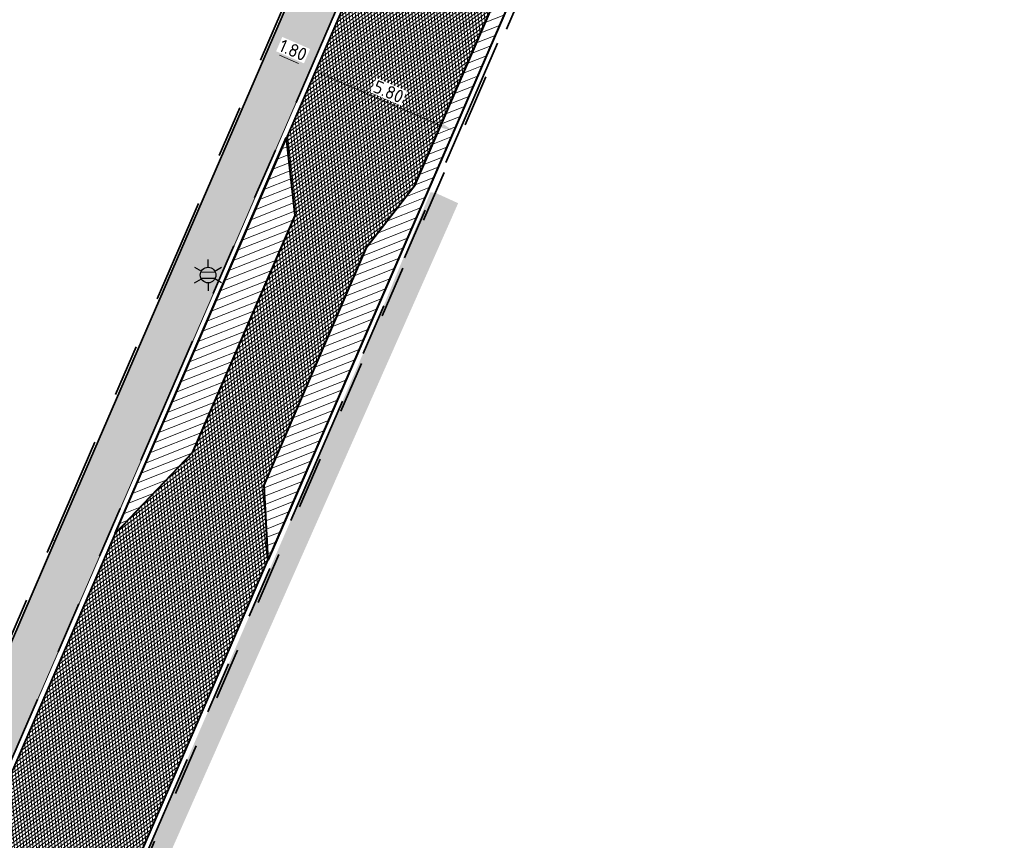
# Model space of a CAD drawing. Header units: metres. Extents: x 162305 to 163132, y 502542 to 502928.
# Tile 3 of 222: x 162368 to 162406, y 502602 to 502634. Entities that reach past the tile are written whole.
import ezdxf
from ezdxf.enums import TextEntityAlignment as Align

# ---------------------------------------------------------------- set-up
doc = ezdxf.new("R2010")
doc.units = ezdxf.units.M
for name, pattern in [('VH-OPSLUITBAND-SO', [10, 4, -2, 2, -2]), ('VH-TROTTOIRBAND-SO', [15, 5, -2, 2, -2, 2, -2]), ('ZZ-HIDDEN-SO', [4, 2, -2])]:
    doc.linetypes.add(name, pattern=pattern)
for name, color, linetype, lineweight in [('Default', 7, 'Continuous', 0), ('N-WE-GR-GRAS-A-200', 62, 'Continuous', 18), ('N-WE-VH-GESLOTENVERHARDING_ASFALT-A-200', 12, 'Continuous', 18), ('N-WE-VH-KANTOPSLUITING_BETONRUG-G', 7, 'ZZ-HIDDEN-SO', 35), ('N-WE-VH-KANTOPSLUITING_VOORKANTBAND-G', 50, 'Continuous', 35), ('N-WE-VH-OPENVERHARDING_TEGEL-A', 92, 'Continuous', 18), ('X-XX-AL-M', 7, 'Continuous', 18)]:
    doc.layers.add(name, color=color, linetype=linetype, lineweight=lineweight)
for name, color, linetype, lineweight, true_color in [('N-WE-OV-LICHTMAST-S-200', 190, 'Continuous', 25, 0x7f00ff), ('N-WE-VH-KANTOPSLUITING_OPSLUITBAND_100X200-G', 150, 'VH-OPSLUITBAND-SO', 35, 0x007fff), ('N-WE-VH-KANTOPSLUITING_TROTTOIRBAND_180X200-G', 6, 'VH-TROTTOIRBAND-SO', 35, 0xff00ff), ('N-WE-VH-VERHARDING_ASFALT_DEKLAAG-V', 254, 'Continuous', 40, 0xbebebe)]:
    doc.layers.add(name, color=color, linetype=linetype, lineweight=lineweight, true_color=true_color)
doc.layers.add('X-XX-AL-HULPLIJN 01-G', color=1, linetype='Continuous', lineweight=18, true_color=0xff0000, plot=False)
doc.styles.add('NLCS-ISO', font='NLCS-ISO.ttf')
doc.styles.add('NLCS-ISO-M200-T25', font='NLCS-ISO.ttf', dxfattribs={"height": 0.5})
doc.dimstyles.new('NLCS-M200-T25-PIJL_L2_H2', dxfattribs={"dimscale": 0.2, "dimtxt": 2.5, "dimasz": 2.5, "dimexe": 2, "dimexo": 2, "dimgap": 0.7, "dimtad": 1, "dimzin": 0, "dimdsep": 46, "dimtxsty": 'NLCS-ISO-M200-T25', "dimcen": 0, "dimdle": 2, "dimclrd": 256, "dimclre": 256, "dimclrt": 256, "dimazin": 0, "dimtfac": 1, "dimtdec": 3, "dimtofl": 0, "dimtmove": 0, "dimatfit": 3, "dimfxl": 2, "dimfxlon": 1, "dimtfillclr": 256, "dimtolj": 1, "dimtzin": 0, "dimlwd": -1, "dimlwe": -1, "dimarcsym": 0})

# ---------------------------------------------------------------- blocks, each defined once
blk = doc.blocks.new('*D48')
at = {"layer": 'Defpoints', "color": 0, "transparency": 16777216}
for p in [(162379.9617430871, 502632.6087828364), (162379.5564705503, 502631.6734223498), (162384.9728488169, 502629.5855316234)]:
    blk.add_point(p, dxfattribs=at)
at = {"layer": 'X-XX-AL-M', "transparency": 16777216}
for p, q in [((162379.7154968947, 502632.0404518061), (162379.3974442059, 502631.3063928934)), ((162384.4196108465, 502629.5663232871), (162380.0152573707, 502631.4746394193)), ((162384.8783976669, 502629.3675403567), (162384.7193713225, 502629.0005109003))]:
    blk.add_line(p, q, dxfattribs=at)
for points in [[(162380.0483878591, 502631.5511038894), (162379.9821268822, 502631.3981749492), (162379.5564705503, 502631.6734223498)], [(162384.4527413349, 502629.6427877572), (162384.386480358, 502629.489858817), (162384.8783976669, 502629.3675403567)]]:
    blk.add_solid(points, dxfattribs=at)
at = {"layer": 'X-XX-AL-M', "transparency": 16777216, "insert": (162382.3724847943, 502630.8783350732), "char_height": 0.5, "attachment_point": 5, "rotation": 336.57390338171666, "style": 'NLCS-ISO-M200-T25', "bg_fill": 3, "box_fill_scale": 1.1, "bg_fill_color": 256, "bg_fill_true_color": 13158600, "bg_fill_transparency": 0}
blk.add_mtext('\\A1;5.80', dxfattribs=at)
blk = doc.blocks.new('*D49')
at = {"layer": 'Defpoints', "color": 0, "transparency": 16777216}
blk.add_point((162377.7232508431, 502632.4730028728), dxfattribs=at)
at = {"layer": 'X-XX-AL-M', "transparency": 16777216}
for p, q in [((162377.836012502, 502632.7332544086), (162377.5642244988, 502632.1059734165)), ((162378.9160965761, 502631.9561672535), (162378.1820376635, 502632.2742199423)), ((162379.481862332, 502632.0042894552), (162379.2158570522, 502631.3903548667))]:
    blk.add_line(p, q, dxfattribs=at)
for points in [[(162378.2151681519, 502632.3506844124), (162378.1489071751, 502632.1977554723), (162377.7232508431, 502632.4730028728)], [(162378.9492270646, 502632.0326317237), (162378.8829660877, 502631.8797027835), (162379.3748833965, 502631.7573843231)]]:
    blk.add_solid(points, dxfattribs=at)
at = {"layer": 'X-XX-AL-M', "transparency": 16777216, "insert": (162378.7041178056, 502632.4730473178), "char_height": 0.5, "attachment_point": 5, "rotation": 336.57390337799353, "style": 'NLCS-ISO-M200-T25', "bg_fill": 3, "box_fill_scale": 1.1, "bg_fill_color": 256, "bg_fill_true_color": 13158600, "bg_fill_transparency": 0}
blk.add_mtext('\\A1;1.80', dxfattribs=at)
at = {"layer": 'Defpoints', "color": 0, "transparency": 16777216}
for p in [(162377.9950388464, 502633.1002838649), (162379.6408886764, 502632.3713189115)]:
    blk.add_point(p, dxfattribs=at)
blk = doc.blocks.new('SOV-LICHTMAST-SO')
h = blk.add_hatch(color=256)
h.paths.add_polyline_path([(1.377981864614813, 0.5925925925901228, 0.6585046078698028), (-1.377981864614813, 0.5925925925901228)])
h.paths.add_polyline_path([(-1.377981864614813, -0.5925925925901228, 0.6585046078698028), (1.377981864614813, -0.5925925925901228)])
at = {"flags": 128}
for points in [[(9.895807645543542e-10, 1.5), (1.979077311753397e-09, 3.000000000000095)], [(-2.598074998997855, 1.500000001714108), (-1.299038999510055, 0.750000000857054)], [(-1.377981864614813, 0.5925925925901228), (1.377981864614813, 0.5925925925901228)], [(1.299039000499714, 0.7499999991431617), (2.598075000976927, 1.499999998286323)], [(-2.598075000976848, -1.499999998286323), (-1.299039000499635, -0.7499999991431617)], [(-1.377981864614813, -0.5925925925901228), (1.377981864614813, -0.5925925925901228)], [(-9.895807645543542e-10, -1.500000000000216), (-1.978993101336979e-09, -3.000000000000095)], [(2.598074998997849, -1.500000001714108), (1.299038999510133, -0.750000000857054)]]:
    blk.add_lwpolyline(points, dxfattribs=at)
blk.add_circle((0, 0), 1.5)
at = {"style": 'NLCS-ISO'}
blk.add_attdef('TYPE', text='', height=1.8, dxfattribs=at).set_placement((1.979077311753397e-09, 3.000000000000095), align=Align.BOTTOM_CENTER)

msp = doc.modelspace()

# ---------------------------------------------------------------- hatches: boundary and pattern name
at = {"layer": 'N-WE-GR-GRAS-A-200'}
h = msp.add_hatch(dxfattribs=at)
h.set_pattern_fill('AGR-GRAS_02-SO', color=256, scale=0.2, style=0, pattern_type=2)
h.set_pattern_definition([(0, (0, 0), (2, 2), [0.5, -1.5]), (0, (1.1, 1.2), (2, 2), [0.5, -1.5]), (90, (0.2, 0.7000000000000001), (-2, 2), [0.5, -1.5]), (90, (1, 1.4), (-2, 2), [0.5, -1.5]), (45, (0.4, 1.4), (0, 2.00000000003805), [0.5, -2.328427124]), (135, (1.1, 0), (-2.00000000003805, 0), [0.5, -2.328427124]), (26.56505119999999, (0.5, 0.6000000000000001), (2.000000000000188, 8.001289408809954e-10), [0.5, -3.972135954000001]), (26.56505119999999, (1.4, 1.6), (2.000000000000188, 8.001289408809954e-10), [0.5, -3.972135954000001]), (63.43494882, (1.4, 0), (1.019972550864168e-10, 2.000000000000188), [0.4999999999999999, -3.972135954]), (63.43494882, (0.5, 0.9), (1.019972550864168e-10, 2.000000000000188), [0.4999999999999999, -3.972135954]), (63.43494882, (1.2, 0.4), (1.019972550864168e-10, 2.000000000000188), [0.4999999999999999, -3.972135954]), (116.5650512, (0, 1.1), (-8.00129740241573e-10, 2.000000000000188), [0.4999999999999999, -3.972135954]), (153.43494882, (0.4, 0.3), (-2.000000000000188, 1.019979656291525e-10), [0.5, -3.972135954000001])])
h.paths.add_polyline_path([(162421.5165590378, 502819.7260517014), (162435.0341480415, 502820.5761715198), (162435.1688183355, 502820.4316233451), (162435.3426501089, 502820.2749681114), (162435.552850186, 502820.1206294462), (162435.8967156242, 502819.9441172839), (162436.2277402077, 502819.8405780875), (162436.6488709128, 502819.7886927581), (162442.0138132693, 502820.0949395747), (162442.1810611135, 502820.2103278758), (162442.3248732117, 502817.9525913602), (162445.007909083, 502818.1234939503), (162446.2444226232, 502817.2507322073), (162443.1915292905, 502817.0609060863), (162443.5109028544, 502811.9245559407), (162442.5054510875, 502811.8576059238), (162442.17, 502817.226), (162424.634, 502816.1300000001), (162424.643, 502815.982), (162424.9671399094, 502810.7714661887), (162422.0807124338, 502810.5898051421)])
edge = h.paths.add_edge_path(flags=16)
edge.add_ellipse((162362.043387, 502852.5697739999), major_axis=(-0.002383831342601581, 0.03742427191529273), ratio=0.9992283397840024, start_angle=0, end_angle=360, ccw=False)
edge = h.paths.add_edge_path(flags=16)
edge.add_ellipse((162362.5847170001, 502843.0740939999), major_axis=(-0.002383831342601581, 0.03742427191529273), ratio=0.9992283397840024, start_angle=0, end_angle=360, ccw=False)
edge = h.paths.add_edge_path(flags=16)
edge.add_ellipse((162361.374981, 502862.4700579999), major_axis=(-0.002383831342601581, 0.03742427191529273), ratio=0.9992283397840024, start_angle=0, end_angle=360, ccw=False)
h.paths.add_polyline_path([(162362.2190213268, 502859.5504481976), (162362.3188333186, 502859.5565773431), (162363.5149332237, 502840.0783135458), (162363.4151212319, 502840.0721844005), (162363.4427023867, 502839.6230304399), (162363.5425143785, 502839.6291595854), (162363.6292576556, 502838.2165615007), (162362.8224999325, 502838.1585549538), (162362.7862460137, 502838.484052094), (162362.7876825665, 502838.4841989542), (162362.7580411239, 502838.7741446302), (162362.163, 502845.4909999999), (162360.89836909, 502866.6763346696), (162361.8778000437, 502866.7387219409), (162362.2912521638, 502860.0057313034), (162362.191440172, 502859.9996021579)])
h.paths.add_polyline_path([(162370.3601271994, 502859.1295107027), (162370.1821962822, 502861.9228857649), (162370.463, 502861.9199999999), (162370.486, 502861.4019999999), (162370.7786257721, 502861.4149999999), (162370.814, 502860.8959999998), (162371.3365986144, 502860.9349999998), (162371.387, 502859.961), (162371.777, 502859.9789999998), (162371.7795167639, 502859.2226011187)])
edge = h.paths.add_edge_path(flags=16)
edge.add_ellipse((162389.543764, 502924.3068979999), major_axis=(-0.002385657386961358, 0.03745293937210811), ratio=0.9992283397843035, start_angle=0, end_angle=360, ccw=False)
edge = h.paths.add_edge_path(flags=16)
edge.add_ellipse((162379.964316, 502923.7109299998), major_axis=(-0.002385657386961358, 0.03745293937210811), ratio=0.9992283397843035, start_angle=0, end_angle=360, ccw=False)
h.paths.add_polyline_path([(162371.042, 502923.0409999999), (162371.029, 502923.5469999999), (162371.0223638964, 502923.6548720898), (162398.1123599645, 502925.3046281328), (162398.1452615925, 502924.7643634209)])
edge = h.paths.add_edge_path(flags=16)
edge.add_ellipse((162472.361153, 502871.472719), major_axis=(-0.002385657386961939, 0.03745293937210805), ratio=0.9992283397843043, start_angle=0, end_angle=360, ccw=False)
edge = h.paths.add_edge_path(flags=16)
edge.add_ellipse((162472.2864730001, 502872.403486), major_axis=(-0.002385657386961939, 0.03745293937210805), ratio=0.9992283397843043, start_angle=0, end_angle=360, ccw=False)
edge = h.paths.add_edge_path(flags=16)
edge.add_ellipse((162481.3114880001, 502872.9735409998), major_axis=(-0.002385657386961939, 0.03745293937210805), ratio=0.9992283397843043, start_angle=0, end_angle=360, ccw=False)
edge = h.paths.add_edge_path(flags=16)
edge.add_ellipse((162481.4002010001, 502872.0775119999), major_axis=(-0.002385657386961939, 0.03745293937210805), ratio=0.9992283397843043, start_angle=0, end_angle=360, ccw=False)
edge = h.paths.add_edge_path(flags=16)
edge.add_ellipse((162491.4805440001, 502873.637313), major_axis=(-0.002385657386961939, 0.03745293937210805), ratio=0.9992283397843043, start_angle=0, end_angle=360, ccw=False)
edge = h.paths.add_edge_path()
edge.add_line((162491.6143036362, 502871.717545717), (162490.495948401, 502871.6572610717))
edge.add_line((162490.495948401, 502871.6572610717), (162490.4911206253, 502871.770458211))
edge.add_line((162490.4911206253, 502871.770458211), (162478.1572766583, 502870.9921482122))
edge.add_line((162478.1572766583, 502870.9921482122), (162470.9743753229, 502870.6049558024))
edge.add_line((162470.9743753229, 502870.6049558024), (162470.8563556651, 502872.5000220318))
edge.add_line((162470.8563556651, 502872.5000220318), (162485.6270000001, 502873.4150000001))
edge.add_line((162485.6270000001, 502873.4150000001), (162493.227, 502873.874))
edge.add_line((162493.227, 502873.874), (162492.8458826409, 502880.3916842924))
edge.add_line((162492.8458826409, 502880.3916842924), (162493.9870089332, 502880.4646632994))
edge.add_line((162493.9870089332, 502880.4646632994), (162494.5185704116, 502871.8740994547))
edge.add_line((162494.5185704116, 502871.8740994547), (162491.6457403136, 502871.7192403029))
edge.add_ellipse((162491.6281880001, 502871.7524060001), major_axis=(-0.002385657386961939, 0.03745293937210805), ratio=0.9992283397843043, start_angle=204.2610710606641, end_angle=514.6215030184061)
h.paths.add_polyline_path([(162503.0755587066, 502855.4427169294), (162503.1753678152, 502855.4488928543), (162503.1815437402, 502855.3490837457), (162507.7228581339, 502855.6300883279), (162508.3250288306, 502845.8984091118), (162508.8258166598, 502845.9293965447), (162509.9220368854, 502845.9962164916), (162508.4797209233, 502869.3054814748), (162502.5611213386, 502868.9392541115), (162502.3616388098, 502868.2951169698), (162502.3731368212, 502866.8913389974)])
h.paths.add_polyline_path([(162538.7342247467, 502870.4526310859), (162538.7367962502, 502870.458550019), (162538.7430412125, 502870.4777147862), (162538.7473811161, 502870.496931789), (162538.7498959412, 502870.5159468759), (162538.7507036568, 502870.5345366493), (162538.7498980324, 502870.5531265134), (162538.7473853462, 502870.5721418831), (162538.7430476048, 502870.5913593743), (162538.7368047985, 502870.6105248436), (162538.7286236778, 502870.6293614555), (162538.7222540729, 502870.6408522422), (162538.7033428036, 502870.9382040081), (162537.9507959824, 502870.8903428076), (162537.9680789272, 502870.6185940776), (162537.964609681, 502870.6106081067), (162537.9583653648, 502870.5914438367), (162537.9540258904, 502870.5722273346), (162537.9515112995, 502870.5532127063), (162537.9507036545, 502870.5346233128), (162537.9515092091, 502870.5160338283), (162537.9540216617, 502870.4970189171), (162537.9583589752, 502870.4778019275), (162537.964601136, 502870.4586369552), (162537.9727813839, 502870.4398007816), (162537.9803143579, 502870.4262100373), (162537.9986571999, 502870.137795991), (162538.7512040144, 502870.1856571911)], flags=16)
edge = h.paths.add_edge_path(flags=16)
edge.add_ellipse((162531.9063522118, 502869.9819825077), major_axis=(-0.2500000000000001, 0), ratio=1, start_angle=-146.51130248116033, end_angle=206.7590416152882, ccw=False)
edge.add_line((162532.1148508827, 502870.1199256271), (162532.1295791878, 502870.0945423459))
edge = h.paths.add_edge_path(flags=16)
edge.add_ellipse((162511.918555, 502869.277477), major_axis=(-0.00238565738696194, 0.03745293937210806), ratio=0.9992283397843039, start_angle=0, end_angle=360, ccw=False)
edge = h.paths.add_edge_path(flags=16)
edge.add_ellipse((162522.496849, 502868.4620289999), major_axis=(-0.00238565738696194, 0.03745293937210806), ratio=0.9992283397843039, start_angle=0, end_angle=360, ccw=False)
edge = h.paths.add_edge_path(flags=16)
edge.add_ellipse((162522.447144, 502869.8904319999), major_axis=(-0.00238565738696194, 0.03745293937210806), ratio=0.9992283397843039, start_angle=0, end_angle=360, ccw=False)
edge = h.paths.add_edge_path(flags=16)
edge.add_ellipse((162532.378619, 502869.05672), major_axis=(-0.00238565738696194, 0.03745293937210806), ratio=0.9992283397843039, start_angle=0, end_angle=360, ccw=False)
edge = h.paths.add_edge_path()
edge.add_line((162511.9016605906, 502867.7473060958), (162510.2102112, 502867.6449842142))
edge.add_line((162510.2102112, 502867.6449842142), (162510.1085309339, 502869.3060766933))
edge.add_line((162510.1085309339, 502869.3060766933), (162538.7403474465, 502871.0777381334))
edge.add_line((162538.7403474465, 502871.0777381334), (162538.8441031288, 502869.3771517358))
edge.add_line((162538.8441031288, 502869.3771517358), (162511.9425193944, 502867.7497777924))
edge.add_ellipse((162511.920191, 502867.7799310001), major_axis=(-0.00238565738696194, 0.03745293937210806), ratio=0.9992283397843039, start_angle=212.895373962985, end_angle=506.7391838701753)
edge = h.paths.add_edge_path(flags=16)
edge.add_ellipse((162554.016631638, 502704.4069191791), major_axis=(-0.2500000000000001, 0), ratio=1, start_angle=-19.78060631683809, end_angle=333.4897362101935, ccw=False)
edge.add_line((162553.7813827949, 502704.4915240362), (162553.7929180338, 502704.5185087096))
edge = h.paths.add_edge_path()
edge.add_ellipse((162551.4431023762, 502714.7606002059), major_axis=(-0.5786424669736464, 0), ratio=1, start_angle=88.32756619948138, end_angle=98.42476321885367)
edge.add_line((162551.5278796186, 502714.1882018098), (162556.303, 502714.513))
edge.add_line((162556.303, 502714.513), (162556.577, 502710.1250000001))
edge.add_line((162556.577, 502710.1250000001), (162556.776, 502710.137))
edge.add_line((162556.776, 502710.137), (162556.8456714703, 502709.2360332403))
edge.add_line((162556.8456714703, 502709.2360332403), (162552.7317102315, 502708.9739843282))
edge.add_line((162552.7317102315, 502708.9739843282), (162552.9859847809, 502704.982074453))
edge.add_line((162552.9859847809, 502704.982074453), (162557.1540978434, 502705.2475726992))
edge.add_line((162557.1540978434, 502705.2475726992), (162557.1710000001, 502705.029))
edge.add_line((162557.1710000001, 502705.029), (162577.095, 502706.273))
edge.add_line((162577.095, 502706.273), (162577.2190000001, 502706.8259999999))
edge.add_line((162577.2190000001, 502706.8259999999), (162577.3048540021, 502705.3783479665))
edge.add_line((162577.3048540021, 502705.3783479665), (162549.7918656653, 502703.6927452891))
edge.add_line((162549.7918656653, 502703.6927452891), (162549.1598177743, 502713.8137040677))
edge.add_line((162549.1598177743, 502713.8137040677), (162549.361875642, 502713.8262496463))
edge.add_line((162549.361875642, 502713.8262496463), (162549.3556780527, 502713.9260674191))
edge.add_line((162549.3556780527, 502713.9260674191), (162550.2635827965, 502713.9824417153))
edge.add_ellipse((162550.2202014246, 502714.6810961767), major_axis=(-0.7000000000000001, 0), ratio=1, start_angle=93.55309047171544, end_angle=128.9931781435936)
edge.add_line((162550.6606609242, 502714.1370415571), (162551.426214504, 502714.1822042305))
edge = h.paths.add_edge_path(flags=16)
edge.add_ellipse((162508.182291, 502708.9626890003), major_axis=(-0.002385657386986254, 0.03745293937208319), ratio=0.9992283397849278, start_angle=0, end_angle=360, ccw=False)
edge = h.paths.add_edge_path(flags=16)
edge.add_ellipse((162498.418432, 502708.1386420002), major_axis=(-0.002385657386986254, 0.03745293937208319), ratio=0.9992283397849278, start_angle=0, end_angle=360, ccw=False)
edge = h.paths.add_edge_path(flags=16)
edge.add_ellipse((162487.92888, 502707.676082), major_axis=(-0.002385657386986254, 0.03745293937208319), ratio=0.9992283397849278, start_angle=0, end_angle=360, ccw=False)
edge = h.paths.add_edge_path(flags=16)
edge.add_ellipse((162478.21442, 502707.1048410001), major_axis=(-0.002385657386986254, 0.03745293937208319), ratio=0.9992283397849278, start_angle=0, end_angle=360, ccw=False)
h.paths.add_polyline_path([(162476.6849999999, 502707.0870000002), (162505.879, 502708.9120000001), (162539.79, 502710.978), (162539.8512384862, 502709.9872224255), (162476.7460532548, 502706.0992192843)])
edge = h.paths.add_edge_path(flags=16)
edge.add_ellipse((162395.834261, 502721.3618740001), major_axis=(-0.002383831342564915, 0.03742427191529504), ratio=0.999228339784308, start_angle=0, end_angle=360, ccw=False)
edge = h.paths.add_edge_path(flags=16)
edge.add_ellipse((162396.470102, 502711.1848960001), major_axis=(-0.002383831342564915, 0.03742427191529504), ratio=0.999228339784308, start_angle=0, end_angle=360, ccw=False)
edge = h.paths.add_edge_path()
edge.add_line((162395.3827017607, 502731.7149209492), (162396.765, 502708.907))
edge.add_line((162396.765, 502708.907), (162397.0362159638, 502704.3002450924))
edge.add_line((162397.0362159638, 502704.3002450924), (162396.2952306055, 502704.2557530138))
edge.add_line((162396.2952306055, 502704.2557530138), (162395.7976409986, 502704.6969723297))
edge.add_line((162395.7976409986, 502704.6969723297), (162394.0179850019, 502733.9348903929))
edge.add_line((162394.0179850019, 502733.9348903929), (162394.9004865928, 502734.9337845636))
edge.add_line((162394.9004865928, 502734.9337845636), (162395.1865293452, 502734.9517658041))
edge.add_line((162395.1865293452, 502734.9517658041), (162395.3786342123, 502731.7820354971))
edge.add_ellipse((162395.364097, 502731.7474740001), major_axis=(-0.002383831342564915, 0.03742427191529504), ratio=0.999228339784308, start_angle=333.5251489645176, end_angle=566.1216927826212)
edge = h.paths.add_edge_path(flags=16)
edge.add_ellipse((162599.331135, 502707.3641609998), major_axis=(-0.002385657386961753, 0.03745293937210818), ratio=0.9992283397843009, start_angle=0, end_angle=360, ccw=False)
edge = h.paths.add_edge_path(flags=16)
edge.add_ellipse((162589.564927, 502706.8229459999), major_axis=(-0.002385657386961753, 0.03745293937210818), ratio=0.9992283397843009, start_angle=0, end_angle=360, ccw=False)
edge = h.paths.add_edge_path()
edge.add_ellipse((162583.9606018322, 502706.2395809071), major_axis=(-0.25, 0), ratio=1, start_angle=93.48921757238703, end_angle=273.4892176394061)
edge.add_line((162583.9453866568, 502706.4891174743), (162583.9425624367, 502706.5354361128))
edge.add_line((162583.9425624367, 502706.5354361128), (162608.977, 502708.0619999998))
edge.add_line((162608.977, 502708.0619999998), (162609.0222481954, 502707.3215365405))
edge.add_line((162609.0222481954, 502707.3215365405), (162583.9881483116, 502705.7878047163))
edge.add_line((162583.9881483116, 502705.7878047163), (162583.9758170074, 502705.9900443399))
edge = h.paths.add_edge_path(flags=16)
edge.add_ellipse((162616.1438289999, 502666.5185710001), major_axis=(-0.002383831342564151, 0.03742427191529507), ratio=0.9992283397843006, start_angle=0, end_angle=360, ccw=False)
edge = h.paths.add_edge_path(flags=16)
edge.add_ellipse((162615.418174, 502676.4011740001), major_axis=(-0.002383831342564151, 0.03742427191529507), ratio=0.9992283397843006, start_angle=0, end_angle=360, ccw=False)
edge = h.paths.add_edge_path()
edge.add_ellipse((162615.4285143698, 502664.8072041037), major_axis=(-0.25, 0), ratio=1, start_angle=33.48920055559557, end_angle=333.4892346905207)
edge.add_line((162615.2048017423, 502664.9187955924), (162615.1525454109, 502664.9448619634))
edge.add_line((162615.1525454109, 502664.9448619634), (162613.958497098, 502684.041838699))
edge.add_line((162613.958497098, 502684.041838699), (162615.1414976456, 502684.115805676))
edge.add_line((162615.1414976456, 502684.115805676), (162615.159, 502683.7990000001))
edge.add_line((162615.159, 502683.7990000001), (162616.3066053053, 502665.5481842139))
edge.add_line((162616.3066053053, 502665.5481842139), (162616.3033225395, 502665.5336481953))
edge.add_line((162616.3033225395, 502665.5336481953), (162616.3008077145, 502665.514633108))
edge.add_line((162616.3008077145, 502665.514633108), (162616.2999999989, 502665.4960433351))
edge.add_line((162616.2999999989, 502665.4960433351), (162616.3008056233, 502665.4774534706))
edge.add_line((162616.3008056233, 502665.4774534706), (162616.3033183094, 502665.4584381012))
edge.add_line((162616.3033183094, 502665.4584381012), (162616.3076560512, 502665.4392206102))
edge.add_line((162616.3076560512, 502665.4392206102), (162616.3138988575, 502665.4200551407))
edge.add_line((162616.3138988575, 502665.4200551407), (162616.314791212, 502665.4180005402))
edge.add_line((162616.314791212, 502665.4180005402), (162616.722, 502658.942))
edge.add_line((162616.722, 502658.942), (162615.5333526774, 502658.8544320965))
edge.add_line((162615.5333526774, 502658.8544320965), (162615.1717733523, 502664.6373404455))
edge.add_line((162615.1717733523, 502664.6373404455), (162615.2200169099, 502664.6692591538))
h.paths.add_polyline_path([(162613.8066207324, 502655.3830135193), (162613.5983157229, 502658.7118775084), (162613.6383711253, 502658.7148283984), (162613.9336933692, 502653.9916007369), (162582.143659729, 502652.0176703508), (162582.0627495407, 502653.3171170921)])
h.paths.add_polyline_path([(162630.4243863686, 502647.5564365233), (162630.6988101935, 502642.625785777), (162628.400261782, 502642.4938657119), (162627.7770362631, 502642.4580970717), (162627.7860277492, 502642.2775601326), (162603.4329293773, 502640.7654094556), (162603.1143130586, 502645.8967066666), (162602.0771908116, 502645.8411463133), (162602.1052835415, 502645.3920240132), (162602.140627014, 502645.3942347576), (162602.4673671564, 502640.0490361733), (162633.8554516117, 502641.9628847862), (162634.1446303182, 502641.9819357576), (162633.8808725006, 502644.367061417), (162633.7172807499, 502644.9995907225), (162633.3784737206, 502645.7268571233), (162632.876258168, 502646.363503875), (162632.2858631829, 502646.8539192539), (162631.6236958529, 502647.2106270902)])
edge = h.paths.add_edge_path(flags=16)
edge.add_ellipse((162567.844551, 502652.1996749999), major_axis=(-0.002385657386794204, 0.03745293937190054), ratio=0.9992283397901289, start_angle=0, end_angle=360, ccw=False)
edge = h.paths.add_edge_path()
edge.add_line((162548.0456737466, 502650.7682154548), (162548.0302749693, 502651.0150177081))
edge.add_line((162548.0302749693, 502651.0150177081), (162549.486, 502651.1087671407))
edge.add_line((162549.486, 502651.1087671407), (162549.486, 502650.5171653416))
edge.add_line((162549.486, 502650.5171653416), (162550.286, 502650.5171653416))
edge.add_line((162550.286, 502650.5171653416), (162550.286, 502651.1602875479))
edge.add_line((162550.286, 502651.1602875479), (162558.5596133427, 502651.6931124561))
edge.add_ellipse((162558.586846, 502651.7189099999), major_axis=(-0.002385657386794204, 0.03745293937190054), ratio=0.9992283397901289, start_angle=129.7834060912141, end_angle=230.2967654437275)
edge.add_line((162558.6171626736, 502651.6968186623), (162573.8774278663, 502652.679587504))
edge.add_line((162573.8774278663, 502652.679587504), (162573.9442433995, 502651.6087087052))
edge.add_line((162573.9442433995, 502651.6087087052), (162548.0933813, 502650.003587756))
edge.add_line((162548.0933813, 502650.003587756), (162548.0496484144, 502650.7045118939))
edge.add_ellipse((162548.027968, 502650.7351350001), major_axis=(-0.002385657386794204, 0.03745293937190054), ratio=0.9992283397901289, start_angle=211.6726546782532, end_angle=328.1783617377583)
edge = h.paths.add_edge_path(flags=16)
edge.add_ellipse((162430.664854, 502659.8648859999), major_axis=(-0.002385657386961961, 0.03745293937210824), ratio=0.999228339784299, start_angle=0, end_angle=360, ccw=False)
edge = h.paths.add_edge_path(flags=16)
edge.add_ellipse((162420.419076, 502659.6422339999), major_axis=(-0.002385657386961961, 0.03745293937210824), ratio=0.999228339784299, start_angle=0, end_angle=360, ccw=False)
edge = h.paths.add_edge_path(flags=16)
edge.add_ellipse((162411.255758, 502659.1550639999), major_axis=(-0.002385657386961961, 0.03745293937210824), ratio=0.999228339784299, start_angle=0, end_angle=360, ccw=False)
h.paths.add_polyline_path([(162435.5066193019, 502661.0433013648), (162435.3233302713, 502659.8573135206), (162409.6329158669, 502658.2621252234), (162409.5620526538, 502659.4211363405), (162417.3110000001, 502659.9086496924), (162417.3110000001, 502659.5641653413), (162418.1110000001, 502659.5641653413), (162418.1110000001, 502659.9623525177)])
edge = h.paths.add_edge_path()
edge.add_arc((162406.536, 502665.135), 0.2500000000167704, 314.1360549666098, 386.7590416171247)
edge.add_line((162406.759226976, 502665.2475598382), (162406.7444974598, 502665.27294495))
edge.add_arc((162406.5359999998, 502665.135), 0.2500000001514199, 33.48920055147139, 53.15212306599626)
edge.add_line((162406.685923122, 502665.3350576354), (162405.617, 502682.119))
edge.add_line((162405.617, 502682.119), (162404.587, 502699.361))
edge.add_line((162404.587, 502699.361), (162405.1143578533, 502699.3935952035))
edge.add_line((162405.1143578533, 502699.3935952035), (162407.5658656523, 502659.2976883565))
edge.add_line((162407.5658656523, 502659.2976883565), (162407.0728233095, 502659.2672141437))
edge.add_line((162407.0728233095, 502659.2672141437), (162407.068, 502659.3430000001))
edge.add_line((162407.068, 502659.3430000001), (162407.062, 502659.4299999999))
edge.add_line((162407.062, 502659.4299999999), (162406.7100911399, 502664.9555779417))
h.paths.add_polyline_path([(162384.1750049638, 502626.9891315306), (162385.0461632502, 502626.5921299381), (162372.824584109, 502599.0138271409), (162371.3350000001, 502595.4950000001), (162370.7215316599, 502593.4947695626), (162370.3940593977, 502591.742593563), (162370.27, 502590.8190000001), (162370.22, 502589.0400000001), (162370.38, 502587.0300000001), (162370.565, 502585.909), (162371.415, 502583.295), (162372.1925058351, 502581.7065360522), (162370.9084498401, 502584.3298946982), (162369.965918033, 502586.8058962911), (162369.7468094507, 502588.0398939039), (162369.6159284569, 502589.5431637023), (162369.6091660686, 502591.0279743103), (162369.7646776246, 502592.5846402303), (162370.1565436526, 502594.4288020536), (162370.7452851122, 502596.21519706), (162373.7388263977, 502603.1545829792), (162382.0728048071, 502622.3892297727), (162383.9823001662, 502627.0156439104)])
h.paths.add_polyline_path([(162633.5463762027, 502600.5126540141), (162633.8283551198, 502595.9714000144), (162634.9231162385, 502596.039376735), (162635.3607743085, 502596.0881576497), (162635.8073451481, 502596.2543479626), (162636.1271517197, 502596.4813361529), (162636.3947428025, 502596.7820698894), (162636.6092821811, 502597.1852952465), (162636.6796266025, 502597.5214881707), (162636.6916618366, 502597.8519463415), (162636.4580000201, 502601.6318122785), (162636.458, 502601.6900000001), (162604.9018155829, 502599.7525513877), (162604.8522315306, 502599.7495070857), (162605.1491306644, 502595.6509770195), (162605.3252974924, 502595.0911310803), (162605.5291921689, 502594.7712351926), (162606.0306337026, 502594.3268080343), (162606.4894983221, 502594.1006345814), (162606.9796067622, 502594.0141961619), (162607.3978853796, 502594.0296818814), (162607.3792933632, 502594.3291052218), (162607.4791011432, 502594.3353025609), (162607.1971222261, 502598.8765565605)])
at = {"layer": 'N-WE-VH-GESLOTENVERHARDING_ASFALT-A-200', "true_color": 0x656565}
h = msp.add_hatch(dxfattribs=at)
h.set_pattern_fill('AVH-ASFALT_LAAG1-SOD', color=251, scale=0.2, angle=156.57390338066, pattern_type=2)
h.set_pattern_definition([(216.57390338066, (0, 0), (0.07150309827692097, -0.09637067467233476), []), (276.5739033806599, (0, 0), (0.119211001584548, 0.01373816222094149), [])])
edge = h.paths.add_edge_path()
edge.add_line((162386.365151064, 502647.3877136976), (162391.182792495, 502645.3003280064))
edge.add_line((162391.182792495, 502645.3003280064), (162383.39, 502627.2930000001))
edge.add_line((162383.39, 502627.2930000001), (162381.5380000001, 502624.9170000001))
edge.add_line((162381.5380000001, 502624.9170000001), (162377.586, 502615.7640000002))
edge.add_line((162377.586, 502615.7640000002), (162377.7385654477, 502612.8862770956))
edge.add_line((162377.7385654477, 502612.8862770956), (162370.7135058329, 502596.6752680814))
edge.add_arc((162385.3933986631, 502590.3137194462), 15.99901729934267, 156.5704471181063, 245.5408953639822)
edge.add_line((162378.7691072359, 502575.7505014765), (162344.1310662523, 502591.4174781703))
edge.add_arc((162350.9471454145, 502605.8964648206), 16.00312436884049, 244.7909771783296, 336.5691669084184)
edge.add_line((162365.6306645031, 502599.5329550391), (162371.8574410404, 502613.9042242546))
edge.add_line((162371.8574410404, 502613.9042242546), (162374.82, 502617))
edge.add_line((162374.82, 502617), (162378.77, 502626.1200000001))
edge.add_line((162378.77, 502626.1200000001), (162378.4399255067, 502629.099172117))
edge.add_line((162378.4399255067, 502629.099172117), (162386.365151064, 502647.3877136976))
h = msp.add_hatch(dxfattribs=at)
h.set_pattern_fill('AVH-ASFALT_B-SO', color=251, scale=0.2, angle=156.5708037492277, pattern_type=2)
h.set_pattern_definition([(201.5708037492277, (0, 0), (0.1102952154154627, -0.2789891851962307), [])])
h.paths.add_polyline_path([(162377.7385654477, 502612.8862770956), (162377.586, 502615.7640000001), (162381.538, 502624.917), (162383.39, 502627.293), (162391.1827924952, 502645.3003280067), (162391.6870780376, 502645.0818313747)])
h = msp.add_hatch(dxfattribs=at)
h.set_pattern_fill('AVH-ASFALT_B-SO', color=251, scale=0.2, angle=156.5739033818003, pattern_type=2)
h.set_pattern_definition([(201.5739033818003, (0, 0), (0.1103103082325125, -0.2789832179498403), [])])
h.paths.add_polyline_path([(162371.8608034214, 502613.9077378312), (162375.8757343, 502623.1783605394), (162378.4399255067, 502629.0991721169), (162378.77, 502626.1199999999), (162374.82, 502617)])
at = {"layer": 'N-WE-VH-OPENVERHARDING_TEGEL-A', "true_color": 0x333333}
h = msp.add_hatch(dxfattribs=at)
h.set_pattern_fill('AVH-TEGEL_300X300_HALFST', color=250, angle=246.5739033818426, pattern_type=2)
h.set_pattern_definition([(246.5739033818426, (0, 0), (0.01836628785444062, -0.3349069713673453), [0.2999999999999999, -0.2999999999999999]), (336.5739033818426, (0, 0), (0.1192697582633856, 0.2752720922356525), [])])
h.paths.add_polyline_path([(162385.0726811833, 502649.435333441), (162365.2923099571, 502603.7826528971), (162366.8915669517, 502602.9461526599), (162386.7243137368, 502648.7197148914)])

# ---------------------------------------------------------------- linework, layer by layer
at = {"layer": 'Default', "flags": 128}
msp.add_lwpolyline([(162370.7135058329, 502596.6752680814, 0.4089250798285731), (162378.7691073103, 502575.7505014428), (162344.1310662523, 502591.4174781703), (162344.1318491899, 502591.4192091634, 0.4234162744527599), (162365.6306645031, 502599.5329550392), (162375.8757343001, 502623.1783605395), (162371.8608034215, 502613.9077378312), (162374.8200000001, 502617.0000000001), (162378.77, 502626.12), (162378.4401648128, 502629.0970121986), (162386.365151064, 502647.3877136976), (162391.1827924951, 502645.3003280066), (162383.39, 502627.2930000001), (162381.5380000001, 502624.9170000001), (162377.586, 502615.7640000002), (162377.7384388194, 502612.8886655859), (162370.7135058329, 502596.6752680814)], format="xyb", dxfattribs=at)
at = {"layer": 'N-WE-VH-KANTOPSLUITING_BETONRUG-G'}
msp.add_lwpolyline([(162392.465270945, 502646.1232922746), (162370.9887779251, 502596.5559983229, 0.4089250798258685), (162378.8933368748, 502576.0235710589)], format="xyb", dxfattribs=at)
at = {"layer": 'N-WE-VH-KANTOPSLUITING_OPSLUITBAND_100X200-G'}
for points in [[(162369.4972939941, 502613.7391982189), (162369.4972939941, 502613.7391982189), (162385.0231976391, 502649.5726571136)], [(162305.8163877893, 502627.8263923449), (162330.3059362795, 502616.2765192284), (162342.0251792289, 502618.0968676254), (162365.9608579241, 502605.5771781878), (162366.865407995, 502607.6648607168), (162369.4972939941, 502613.7391982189)]]:
    msp.add_lwpolyline(points, dxfattribs=at)
at = {"layer": 'N-WE-VH-KANTOPSLUITING_TROTTOIRBAND_180X200-G'}
for points in [[(162389.9736329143, 502667.0584776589, -0.1179564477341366), (162386.7665875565, 502648.8172819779), (162365.4483877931, 502599.6153255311)], [(162397.4865514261, 502649.99349908, 0.2821272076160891), (162392.5240699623, 502646.5105298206), (162370.897020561, 502596.5957549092, 0.4089250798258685), (162378.8519270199, 502575.9325478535)]]:
    msp.add_lwpolyline(points, format="xyb", dxfattribs=at)
at = {"layer": 'N-WE-VH-KANTOPSLUITING_VOORKANTBAND-G'}
for points in [[(162380.0243284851, 502737.8935125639), (162382.8121138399, 502738.0935424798, -0.417391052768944), (162386.0212766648, 502735.2835022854), (162390.1732634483, 502667.0706287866, -0.1179564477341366), (162386.9501022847, 502648.7377688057), (162365.6306645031, 502599.5329550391, -0.4234162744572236), (162344.1318491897, 502591.4192091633)], [(162383.8478738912, 502698.5690134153), (162386.243440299, 502698.7148269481), (162388.1769581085, 502666.9491175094, -0.1179564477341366), (162385.1149550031, 502649.5329005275), (162369.5492947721, 502613.6076842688), (162366.9969219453, 502607.7168614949)], [(162433.6024473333, 502652.2360341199), (162433.8906235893, 502647.5949723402), (162448.5851153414, 502648.5073936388), (162448.2845444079, 502653.3480709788), (162433.290629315, 502652.4170576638, 0.4142135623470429), (162433.0097979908, 502652.0990423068), (162433.2483955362, 502648.2564427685, -0.4142135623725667), (162432.7803433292, 502647.7264171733), (162423.2986042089, 502647.1376699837), (162413.8168650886, 502646.5489227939, -0.4142135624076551), (162413.2868394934, 502647.0169750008), (162413.048241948, 502650.859574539, 0.4142135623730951), (162412.7302265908, 502651.1404058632), (162397.4741567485, 502650.1931146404, 0.2821272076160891), (162392.3405552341, 502646.5900429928), (162370.7135058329, 502596.6752680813, 0.4089250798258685), (162378.7691073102, 502575.7505014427), (162381.4808023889, 502574.4672595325)]]:
    msp.add_lwpolyline(points, format="xyb", dxfattribs=at)
at = {"layer": 'N-WE-VH-VERHARDING_ASFALT_DEKLAAG-V', "flags": 128}
for points in [[(162377.7385654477, 502612.8862770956), (162377.586, 502615.7640000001), (162381.538, 502624.917), (162383.39, 502627.293), (162391.1827924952, 502645.3003280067), (162391.6870780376, 502645.0818313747), (162377.7385654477, 502612.8862770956)], [(162371.8608034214, 502613.9077378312), (162375.8757343, 502623.1783605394), (162378.4399255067, 502629.0991721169), (162378.77, 502626.1199999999), (162374.82, 502617), (162371.8608034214, 502613.9077378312)]]:
    msp.add_lwpolyline(points, dxfattribs=at)
at = {"layer": 'X-XX-AL-HULPLIJN 01-G', "flags": 128}
msp.add_lwpolyline([(162369.457537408, 502613.6474408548), (162369.5492947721, 502613.6076842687), (162385.0726811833, 502649.435333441), (162386.7243137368, 502648.7197148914), (162366.8915669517, 502602.9461526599), (162365.2923099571, 502603.7826528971), (162366.0098426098, 502605.4387031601), (162366.9969219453, 502607.7168614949), (162366.9051645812, 502607.756618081)], dxfattribs=at)
msp.add_lwpolyline([(162386.365151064, 502647.3877136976), (162391.182792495, 502645.3003280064), (162383.39, 502627.2930000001), (162381.5380000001, 502624.9170000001), (162377.586, 502615.7640000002), (162377.7385654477, 502612.8862770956), (162370.7135058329, 502596.6752680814, 0.4089602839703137), (162378.7691072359, 502575.7505014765), (162344.1310662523, 502591.4174781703, 0.4233330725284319), (162365.6306645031, 502599.5329550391), (162371.8574410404, 502613.9042242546), (162374.82, 502617), (162378.77, 502626.1200000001), (162378.4399255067, 502629.099172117)], format="xyb", close=True, dxfattribs=at)

# ---------------------------------------------------------------- block references
at = {"layer": 'N-WE-OV-LICHTMAST-S-200', "xscale": 0.2, "yscale": 0.2, "zscale": 0.227941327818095, "rotation": 359.7767984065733}
msp.add_blockref('SOV-LICHTMAST-SO', (162375.4366559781, 502623.8312432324), dxfattribs=at)

# ---------------------------------------------------------------- next in the draw order: dimensions: what is measured, and where the dimension line sits
at = {"layer": 'X-XX-AL-M'}
dim = msp.add_linear_dim(base=(162379.5564705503, 502631.6734223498), p1=(162384.9728488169, 502629.5855316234), p2=(162379.9617430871, 502632.6087828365), angle=336.5739033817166, dimstyle='NLCS-M200-T25-PIJL_L2_H2', override={"dimtfill": 1}, dxfattribs=at)
dim.commit()
dim.dimension.update_dxf_attribs({"geometry": '*D48', "text_midpoint": (162382.3724847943, 502630.8783350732)})

# ---------------------------------------------------------------- next in the draw order: dimensions: what is measured, and where the dimension line sits
dim = msp.add_linear_dim(base=(162377.7232508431, 502632.4730028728), p1=(162379.6408886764, 502632.3713189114), p2=(162377.9950388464, 502633.1002838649), angle=336.5739033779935, dimstyle='NLCS-M200-T25-PIJL_L2_H2', override={"dimtfill": 1}, dxfattribs=at)
dim.commit()
dim.dimension.update_dxf_attribs({"geometry": '*D49', "text_midpoint": (162378.7041178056, 502632.4730473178)})

doc.saveas('drawing.dxf')
